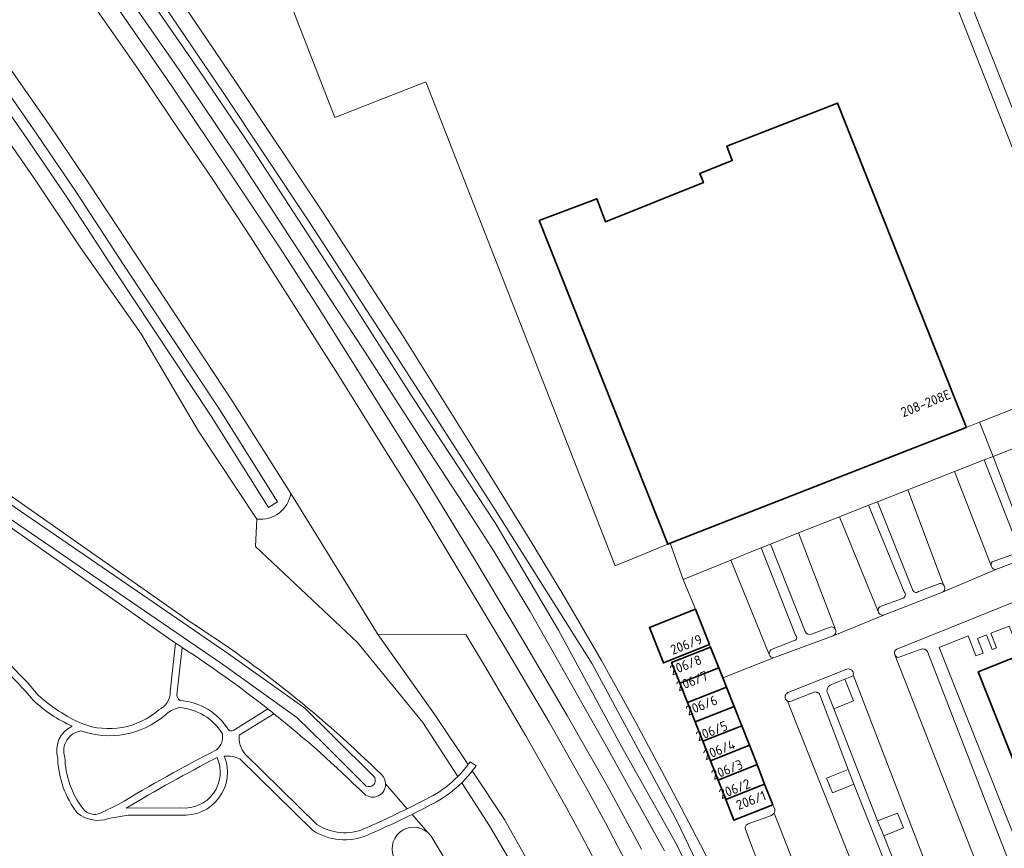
# Model space of a CAD drawing. Extents: x 150256 to 156914, y 461459 to 469481.
# Tile 248 of 256: x 154307 to 154445, y 464251 to 464366. Entities that reach past the tile are written whole.
import ezdxf
from ezdxf.enums import TextEntityAlignment as Align

# ---------------------------------------------------------------- set-up
doc = ezdxf.new("R2010")
doc.units = 0
doc.header["$LTSCALE"] = 0.75
for name, color, linetype, lineweight in [('B-RO-GR-BEPLANTING_CULTUUR_BODEMBEDEKKER-GV', 251, 'CONTINUOUS', 18), ('B-RO-GR-BEPLANTING_CULTUUR_BOSPLANTSOEN-GV', 251, 'CONTINUOUS', 18), ('B-RO-GR-BOS_GEMENGD-GV', 251, 'CONTINUOUS', 13), ('B-RO-GR-BOS_LOOF-GV', 251, 'CONTINUOUS', 13), ('B-RO-IE-TERREINAFSCHEIDING_KUNSTMATIG_MUUR-G', 251, 'IE-TERREINAFSCHEIDING-KUNSTMATIG-DICHT', 18), ('B-RO-OG-BEBOUWING-GV', 6, 'CONTINUOUS', 35), ('B-RO-OG-BEBOUWING-T18', 1, 'CONTINUOUS', 18), ('B-RO-OG-TERREIN_CULTUURSCHEIDING-GV', 251, 'CONTINUOUS', 18), ('B-RO-OG-WATER-GV', 251, 'CONTINUOUS', 18), ('B-RO-OG-WATER_GREPPEL-GV', 251, 'CONTINUOUS', 18), ('B-RO-OG-WATER_SLOOT-GV', 251, 'CONTINUOUS', 18), ('B-RO-VH-VERHARDING_ASFALT-GV', 251, 'CONTINUOUS', 18), ('B-RO-VH-VERHARDING_BETONSTRAATSTEEN-GV', 251, 'CONTINUOUS', 18), ('B-RO-VH-VERHARDING_FUNDERING_ZAND-GV', 251, 'CONTINUOUS', 18), ('B-RO-VH-VERHARDING_TEGEL-GV', 251, 'CONTINUOUS', 18)]:
    doc.layers.add(name, color=color, linetype=linetype, lineweight=lineweight)
doc.styles.add('NLCS-ISO-M200-T18', font='NLCS-ISO.ttf', dxfattribs={"height": 360})
doc.linetypes.add('IE-TERREINAFSCHEIDING-KUNSTMATIG-DICHT', pattern='A,8,-1,[82,NLCS.SHX,S=0.75,R=90,X=0,Y=0],-1', length=10)

msp = doc.modelspace()

# ---------------------------------------------------------------- linework, layer by layer
at = {"layer": 'B-RO-GR-BEPLANTING_CULTUUR_BODEMBEDEKKER-GV'}
msp.add_lwpolyline([(154420.52, 464273.549, 0.4700727), (154419.998, 464272.324)], format="xyb", dxfattribs=at)
msp.add_lwpolyline([(154419.998, 464272.324), (154420.841, 464270.175), (154423.588, 464271.272), (154422.376, 464274.312), (154420.52, 464273.549)], dxfattribs=at)
for points in [[(154423.661, 464259.675), (154422.854, 464261.718), (154419.855, 464260.526), (154420.674, 464258.479)], [(154427.804, 464252.499), (154430.553, 464253.599), (154429.742, 464255.656), (154426.961, 464254.575)]]:
    msp.add_lwpolyline(points, close=True, dxfattribs=at)
at = {"layer": 'B-RO-GR-BEPLANTING_CULTUUR_BOSPLANTSOEN-GV'}
for points in [[(154441.146, 464310.104), (154443.072, 464305.344), (154446.979, 464306.877), (154452.258, 464308.948), (154450.387, 464313.734)], [(154443.072, 464305.344), (154441.146, 464310.104), (154439.298, 464309.378), (154398.069, 464293.23), (154399.888, 464288.203), (154406.487, 464290.898), (154409.659, 464292.193), (154410.739, 464292.619), (154410.742, 464292.611), (154412.04, 464293.133), (154415.955, 464294.679), (154421.645, 464296.925), (154425.704, 464298.528), (154426.944, 464299.017), (154431.168, 464300.685), (154437.678, 464303.239), (154441.803, 464304.852)]]:
    msp.add_lwpolyline(points, close=True, dxfattribs=at)
for points in [[(154345.2, 464300.191, -0.4028179), (154340.472, 464296.603)], [(154368.461, 464260.733, 0.0347611), (154369.893, 464262.407)], [(154370.478, 464261.524, -0.0330627), (154369.016, 464259.873)]]:
    msp.add_lwpolyline(points, format="xyb", dxfattribs=at)
for points in [[(154357.354, 464280.477), (154345.2, 464300.191)], [(154340.472, 464296.603), (154340.284, 464292.772), (154354.474, 464279.4), (154363.596, 464268.265), (154368.461, 464260.733)], [(154369.893, 464262.407), (154365.424, 464269.157), (154357.354, 464280.477)], [(154401.02, 464205.898), (154396.81, 464214.194), (154389.462, 464228.149), (154384.353, 464238.037), (154374.976, 464254.731), (154370.478, 464261.524)], [(154369.016, 464259.873), (154372.9, 464253.859), (154382.66, 464237.222), (154388.087, 464227.418), (154399.027, 464206.527)]]:
    msp.add_lwpolyline(points, dxfattribs=at)
at = {"layer": 'B-RO-GR-BOS_GEMENGD-GV'}
for points in [[(154402.807, 464250.242), (154398.006, 464259.397), (154393.253, 464268.253), (154388.498, 464276.911), (154383.247, 464285.921), (154378.19, 464294.282), (154372.387, 464303.668), (154360.744, 464322.242), (154349.685, 464339.269), (154337.589, 464357.449), (154322.589, 464379.639), (154319.577, 464382.902), (154317.491, 464383.917), (154316.554, 464382.833), (154318.075, 464381.075), (154318.181, 464381.023), (154320.781, 464378.207), (154335.679, 464356.168), (154347.763, 464338.006), (154358.805, 464321.005), (154373.649, 464297.883), (154387.201, 464276.436), (154399.016, 464254.472), (154409.63, 464232.364)], [(154403.791, 464241.108), (154398.938, 464251.315), (154391.516, 464264.525), (154382.479, 464281.138), (154373.652, 464296.079), (154362.309, 464313.336), (154352.473, 464328.75), (154339.85, 464348.165), (154331.567, 464360.417), (154317.707, 464380.374)], [(154315.303, 464379.807), (154329.67, 464359.116), (154337.932, 464346.895), (154350.565, 464327.465), (154355.383, 464320.153), (154363.688, 464307.234), (154369.3, 464298.647), (154373.477, 464292.136), (154378.534, 464283.725), (154388.933, 464265.357), (154397.269, 464250.393)]]:
    msp.add_lwpolyline(points, dxfattribs=at)
at = {"layer": 'B-RO-GR-BOS_LOOF-GV'}
for points in [[(154320.387, 464386.933), (154316.692, 464384.305), (154317.491, 464383.917), (154319.577, 464382.902), (154322.589, 464379.639), (154337.589, 464357.449), (154349.685, 464339.269), (154360.744, 464322.242), (154372.387, 464303.668), (154378.19, 464294.282), (154383.247, 464285.921), (154388.498, 464276.911), (154393.253, 464268.253), (154398.006, 464259.397), (154402.807, 464250.242), (154407.789, 464239.717), (154413.089, 464227.325), (154417.323, 464216.963), (154418.884, 464213.025)], [(154417.765, 464228.955), (154408.527, 464253.374), (154408.48, 464253.673), (154408.632, 464253.97), (154408.934, 464254.166), (154412.189, 464255.33), (154412.541, 464255.626), (154412.634, 464255.811), (154412.647, 464256.172), (154412.363, 464256.801), (154406.939, 464254.658), (154405.795, 464257.553), (154404.73, 464260.25), (154403.664, 464262.947), (154402.598, 464265.644), (154401.533, 464268.341), (154400.467, 464271.038), (154399.401, 464273.735), (154398.258, 464276.63), (154403.682, 464278.773), (154403.545, 464279.118), (154397.107, 464276.574), (154395.165, 464281.49), (154401.603, 464284.034), (154399.888, 464288.203), (154398.069, 464293.23), (154397.741, 464293.102), (154390.372, 464290.094), (154364.008, 464357.534), (154351.35, 464352.573), (154344.109, 464371.225)], [(154328.376, 464272.543), (154329.111, 464279.338), (154257.034, 464329.908)], [(154330.051, 464278.731), (154329.335, 464272.102)], [(154337.482, 464267.347), (154342.006, 464270.154)], [(154342.838, 464269.494), (154338.009, 464266.498)], [(154338.795, 464263.897), (154348.848, 464254.064)], [(154348.226, 464253.273), (154338.096, 464263.182)], [(154361.414, 464256.25), (154358.41, 464259.736)], [(154318.702, 464255.637), (154321.136, 464256.822)], [(154322.267, 464256.335), (154329.869, 464256.377)], [(154364.23, 464252.983), (154362.088, 464255.468)], [(154329.821, 464255.377), (154322.557, 464255.336), (154319.819, 464254.881)]]:
    msp.add_lwpolyline(points, dxfattribs=at)
for points in [[(154300.801, 464280.768, -0.0583956), (154310.019, 464272.074)], [(154309.289, 464271.387, 0.0586509), (154300.204, 464279.966)], [(154342.006, 464270.154, 0.0228015), (154330.051, 464278.731)], [(154310.019, 464272.074, 0.0795669), (154316.083, 464268.112)], [(154326.8, 464270.032, 0.3211891), (154328.376, 464272.543)], [(154329.335, 464272.102, 0.2101129), (154329.716, 464271.343)], [(154314.719, 464267.75, -0.084408), (154309.289, 464271.387)], [(154329.716, 464271.343, -0.2439684), (154336.521, 464267.225)], [(154327.684, 464269.285, -0.2661002), (154315.96, 464267.093)], [(154316.083, 464268.112, 0.2795599), (154326.8, 464270.032)], [(154329.651, 464270.345, 0.1355827), (154327.684, 464269.285)], [(154335.667, 464266.704, 0.2441036), (154329.651, 464270.345)], [(154355.411, 464258.322, 0.0259809), (154342.838, 464269.494)], [(154312.726, 464263.278, -0.3673786), (154314.719, 464267.75)], [(154315.96, 464267.093, 0.4696203), (154313.721, 464263.446)], [(154334.858, 464264.464, 0.2718826), (154335.667, 464266.704)], [(154336.521, 464267.225, 0.368374), (154337.482, 464267.347)], [(154338.009, 464266.498, 0.1938457), (154338.795, 464263.897)], [(154321.136, 464256.822, -0.017043), (154334.858, 464264.464)], [(154315.479, 464255.618, -0.156258), (154312.726, 464263.278)], [(154313.721, 464263.446, 0.1591818), (154316.272, 464256.228)], [(154334.927, 464263.374, 0.0157643), (154322.267, 464256.335)], [(154335.928, 464263.576, -0.564098), (154329.821, 464255.377)], [(154329.869, 464256.377, 0.5801199), (154334.927, 464263.374)], [(154338.096, 464263.182, 0.1301347), (154335.928, 464263.576)], [(154358.41, 464259.736, -0.6628461), (154355.411, 464258.322)], [(154319.819, 464254.881, -0.2550697), (154315.479, 464255.618)], [(154316.272, 464256.228, 0.3394449), (154318.702, 464255.637)], [(154355.485, 464253.491, 0.0115662), (154361.414, 464256.25)], [(154362.088, 464255.468, -0.012032), (154355.886, 464252.575)], [(154355.886, 464252.575, -0.2553497), (154348.226, 464253.273)], [(154348.848, 464254.064, 0.2529763), (154355.485, 464253.491)], [(154359.75, 464249.122, -0.843653), (154364.23, 464252.983)]]:
    msp.add_lwpolyline(points, format="xyb", dxfattribs=at)
at = {"layer": 'B-RO-IE-TERREINAFSCHEIDING_KUNSTMATIG_MUUR-G'}
for points in [[(154364.008, 464357.534), (154390.372, 464290.094)], [(154390.372, 464290.094), (154397.741, 464293.102)]]:
    msp.add_lwpolyline(points, dxfattribs=at)
at = {"layer": 'B-RO-OG-BEBOUWING-GV'}
for points in [[(154439.298, 464309.378), (154439.181, 464309.675), (154437.67, 464313.48), (154421.368, 464354.571), (154405.928, 464348.54), (154406.697, 464346.586), (154402.181, 464344.763), (154402.675, 464343.506), (154389.041, 464338.002), (154387.836, 464341.236), (154379.821, 464338.225), (154397.741, 464293.102), (154398.069, 464293.23)], [(154403.545, 464279.118), (154401.603, 464284.034), (154395.165, 464281.49), (154397.107, 464276.574)], [(154404.825, 464275.879), (154403.682, 464278.773), (154398.258, 464276.63), (154399.401, 464273.735)], [(154405.379, 464274.477), (154404.825, 464275.879), (154399.401, 464273.735), (154400.467, 464271.038), (154405.891, 464273.181)], [(154405.891, 464273.181), (154400.467, 464271.038), (154401.533, 464268.341), (154406.957, 464270.484)], [(154408.022, 464267.787), (154406.957, 464270.484), (154401.533, 464268.341), (154402.598, 464265.644)], [(154403.664, 464262.947), (154409.088, 464265.09), (154408.022, 464267.787), (154402.598, 464265.644)], [(154403.664, 464262.947), (154404.73, 464260.25), (154410.154, 464262.393), (154409.088, 464265.09)], [(154404.73, 464260.25), (154405.795, 464257.553), (154411.219, 464259.696), (154410.154, 464262.393)], [(154405.795, 464257.553), (154406.939, 464254.658), (154412.363, 464256.801), (154411.219, 464259.696)]]:
    msp.add_lwpolyline(points, close=True, dxfattribs=at)
msp.add_lwpolyline([(154454.707, 464285.349), (154447.209, 464282.44), (154447.989, 464280.395), (154448.159, 464279.95), (154449.004, 464280.285), (154449.615, 464278.742), (154440.985, 464275.318), (154463.758, 464217.936), (154462.865, 464217.54), (154472.516, 464193.244), (154472.825, 464192.466), (154473.15, 464192.613), (154474.715, 464188.563), (154472.42, 464186.57)], dxfattribs=at)
at = {"layer": 'B-RO-OG-TERREIN_CULTUURSCHEIDING-GV'}
for points in [[(154397.269, 464250.393), (154388.933, 464265.357), (154378.534, 464283.725), (154373.477, 464292.136), (154369.3, 464298.647), (154363.688, 464307.234), (154355.383, 464320.153), (154350.565, 464327.465), (154337.932, 464346.895), (154329.67, 464359.116), (154315.303, 464379.807), (154315.572, 464381.696), (154316.554, 464382.833), (154317.491, 464383.917)], [(154313.41, 464378.653), (154313.42, 464378.636), (154317.826, 464372.517), (154328.698, 464356.786), (154336.763, 464344.815), (154343.45, 464334.748), (154344.624, 464332.928), (154349.004, 464326.136), (154363.545, 464302.905), (154370.87, 464290.867), (154377.498, 464279.852), (154383.681, 464269.24), (154389.568, 464258.979), (154394.077, 464250.623)], [(154395.849, 464241.211), (154389.023, 464254.304), (154386.621, 464258.708), (154381.177, 464268.317), (154375.434, 464278.079), (154362.807, 464299.08), (154357.551, 464307.441), (154351.755, 464316.803), (154342.398, 464331.49), (154339.569, 464335.93), (154334.407, 464343.792), (154328.652, 464352.208), (154323.735, 464359.571), (154317.879, 464367.937), (154312.12, 464375.955), (154311.157, 464377.213)], [(154437.012, 464375.859), (154449.87, 464343.362), (154453.189, 464343.07)], [(154296.934, 464362.443), (154275.502, 464347.084), (154274.464, 464348.129), (154273.252, 464349.349), (154295.033, 464365.365), (154299.177, 464368.413), (154302.892, 464363.821), (154306.163, 464359.288), (154311.624, 464351.423), (154317.035, 464343.458), (154337.142, 464312.959), (154345.2, 464300.191), (154357.354, 464280.477), (154369.573, 464280.544), (154372.183, 464276.204), (154377.942, 464266.414), (154383.327, 464256.91), (154385.713, 464252.535), (154392.506, 464239.505)], [(154368.461, 464260.733), (154363.596, 464268.265), (154354.474, 464279.4), (154340.284, 464292.772), (154340.472, 464296.603), (154332.36, 464308.873), (154324.36, 464322.436), (154315.847, 464334.511), (154309.405, 464344.128), (154303.009, 464353.346), (154299.694, 464358.249), (154296.934, 464362.443)], [(154259.102, 464332.855), (154331.303, 464282.202)], [(154407.9, 464206.18), (154408.225, 464206.906), (154407.732, 464208.22), (154404.208, 464215.747), (154398.011, 464228.425), (154392.506, 464239.505), (154385.713, 464252.535), (154383.327, 464256.91), (154377.942, 464266.414), (154372.183, 464276.204), (154369.573, 464280.544), (154357.354, 464280.477), (154365.424, 464269.157), (154369.893, 464262.407)], [(154370.18, 464262.808), (154371.002, 464262.239)], [(154370.478, 464261.524), (154374.976, 464254.731), (154384.353, 464238.037), (154389.462, 464228.149), (154396.81, 464214.194), (154401.02, 464205.898)], [(154358.41, 464259.736), (154361.414, 464256.25)], [(154389.011, 464211.556), (154399.027, 464206.527), (154388.087, 464227.418), (154382.66, 464237.222), (154372.9, 464253.859), (154369.016, 464259.873)], [(154362.088, 464255.468), (154364.23, 464252.983)], [(154364.889, 464252.217), (154380.976, 464225.506), (154385.672, 464216.013), (154389.011, 464211.556)]]:
    msp.add_lwpolyline(points, dxfattribs=at)
for points in [[(154331.303, 464282.202, -0.0520482), (154357.812, 464261.004)], [(154369.893, 464262.407, 0.0061274), (154370.18, 464262.808)], [(154357.812, 464261.004, -0.2035689), (154358.41, 464259.736)], [(154371.002, 464262.239, -0.0137668), (154370.478, 464261.524)], [(154365.028, 464258.1, 0.0695755), (154368.461, 464260.733)], [(154369.016, 464259.873, -0.0661114), (154365.509, 464257.223)], [(154361.414, 464256.25, 0.0072718), (154365.028, 464258.1)], [(154365.509, 464257.223, -0.0066283), (154362.088, 464255.468)], [(154364.23, 464252.983, -0.0849078), (154364.889, 464252.217)]]:
    msp.add_lwpolyline(points, format="xyb", dxfattribs=at)
at = {"layer": 'B-RO-OG-WATER-GV'}
msp.add_lwpolyline([(154416.45, 464216.271), (154409.63, 464232.364), (154399.016, 464254.472), (154387.201, 464276.436), (154373.649, 464297.883), (154358.805, 464321.005), (154347.763, 464338.006), (154335.679, 464356.168), (154320.781, 464378.207), (154318.181, 464381.023), (154318.075, 464381.075), (154317.754, 464380.703), (154317.707, 464380.374), (154331.567, 464360.417), (154339.85, 464348.165), (154352.473, 464328.75), (154362.309, 464313.336), (154373.652, 464296.079), (154382.479, 464281.138), (154391.516, 464264.525), (154398.938, 464251.315), (154403.791, 464241.108), (154410.203, 464227.335), (154415.208, 464215.66)], dxfattribs=at)
msp.add_lwpolyline([(154297.474, 464365.058), (154303.161, 464357.174), (154308.635, 464349.29), (154313.973, 464341.434), (154320.704, 464331.172), (154334.081, 464310.932), (154342.096, 464298.232), (154343.364, 464299.032), (154335.297, 464311.816), (154321.956, 464332), (154315.239, 464342.238), (154309.796, 464350.248), (154304.397, 464358.026), (154298.69, 464365.936)], close=True, dxfattribs=at)
at = {"layer": 'B-RO-OG-WATER_GREPPEL-GV'}
for points in [[(154356.884, 464260.608), (154350.965, 464266.498), (154347.137, 464270.26), (154336.502, 464277.854), (154314.16, 464293.165), (154292.436, 464308.018), (154271.518, 464322.858), (154258.654, 464331.969)], [(154257.681, 464330.595), (154270.544, 464321.485), (154291.474, 464306.637), (154313.209, 464291.776), (154335.537, 464276.475), (154346.052, 464268.967), (154349.781, 464265.301), (154355.697, 464259.415)], [(154381.758, 464219.319), (154385.672, 464216.013), (154380.976, 464225.506), (154364.889, 464252.217)]]:
    msp.add_lwpolyline(points, dxfattribs=at)
for points in [[(154355.697, 464259.415, 0.7218457), (154356.884, 464260.608)], [(154364.23, 464252.983, 0.843653), (154359.75, 464249.122)], [(154364.889, 464252.217, 0.0849078), (154364.23, 464252.983)]]:
    msp.add_lwpolyline(points, format="xyb", dxfattribs=at)
at = {"layer": 'B-RO-OG-WATER_SLOOT-GV'}
for points in [[(154345.2, 464300.191), (154337.142, 464312.959), (154317.035, 464343.458), (154311.624, 464351.423), (154306.163, 464359.288), (154302.892, 464363.821), (154299.177, 464368.413), (154295.033, 464365.365)], [(154295.033, 464365.365), (154296.934, 464362.443), (154299.694, 464358.249), (154303.009, 464353.346), (154309.405, 464344.128), (154315.847, 464334.511), (154324.36, 464322.436), (154332.36, 464308.873), (154340.472, 464296.603)], [(154331.303, 464282.202), (154259.102, 464332.855)], [(154258.654, 464331.969), (154271.518, 464322.858), (154292.436, 464308.018), (154314.16, 464293.165), (154336.502, 464277.854), (154347.137, 464270.26), (154350.965, 464266.498), (154356.884, 464260.608)], [(154257.034, 464329.908), (154329.111, 464279.338)], [(154355.697, 464259.415), (154349.781, 464265.301), (154346.052, 464268.967), (154335.537, 464276.475), (154313.209, 464291.776), (154291.474, 464306.637), (154270.544, 464321.485), (154257.681, 464330.595)]]:
    msp.add_lwpolyline(points, dxfattribs=at)
msp.add_lwpolyline([(154297.474, 464365.058), (154298.69, 464365.936), (154304.397, 464358.026), (154309.796, 464350.248), (154315.239, 464342.238), (154321.956, 464332), (154335.297, 464311.816), (154343.364, 464299.032), (154342.096, 464298.232), (154334.081, 464310.932), (154320.704, 464331.172), (154313.973, 464341.434), (154308.635, 464349.29), (154303.161, 464357.174)], close=True, dxfattribs=at)
for points in [[(154340.472, 464296.603, 0.4028179), (154345.2, 464300.191)], [(154357.812, 464261.004, 0.0520482), (154331.303, 464282.202)], [(154329.111, 464279.338, -0.0017204), (154330.051, 464278.731)], [(154330.051, 464278.731, -0.0228015), (154342.006, 464270.154)], [(154342.006, 464270.154, -0.0026458), (154342.838, 464269.494)], [(154342.838, 464269.494, -0.0259809), (154355.411, 464258.322)], [(154358.41, 464259.736, 0.2035689), (154357.812, 464261.004)], [(154355.411, 464258.322, 0.6628461), (154358.41, 464259.736)], [(154356.884, 464260.608, -0.7218457), (154355.697, 464259.415)]]:
    msp.add_lwpolyline(points, format="xyb", dxfattribs=at)
at = {"layer": 'B-RO-VH-VERHARDING_ASFALT-GV'}
for points in [[(154304.573, 464386.422), (154305.69, 464384.941), (154311.157, 464377.213), (154312.12, 464375.955), (154317.879, 464367.937), (154323.735, 464359.571), (154328.652, 464352.208), (154334.407, 464343.792), (154339.569, 464335.93), (154342.398, 464331.49), (154351.755, 464316.803), (154357.551, 464307.441), (154362.807, 464299.08), (154375.434, 464278.079), (154381.177, 464268.317), (154386.621, 464258.708), (154389.023, 464254.304), (154395.849, 464241.211)], [(154394.077, 464250.623), (154389.568, 464258.979), (154383.681, 464269.24), (154377.498, 464279.852), (154370.87, 464290.867), (154363.545, 464302.905), (154349.004, 464326.136), (154344.624, 464332.928), (154343.45, 464334.748), (154336.763, 464344.815), (154328.698, 464356.786), (154317.826, 464372.517), (154313.42, 464378.636), (154313.41, 464378.653), (154308.044, 464386.033)]]:
    msp.add_lwpolyline(points, dxfattribs=at)
at = {"layer": 'B-RO-VH-VERHARDING_BETONSTRAATSTEEN-GV'}
for points in [[(154451.915, 464293.949), (154446.979, 464306.877), (154443.072, 464305.344)], [(154442.924, 464290.638), (154446.303, 464291.865), (154446.48, 464292.075), (154446.563, 464292.641), (154441.803, 464304.852), (154437.678, 464303.239), (154442.825, 464289.991)], [(154443.072, 464305.344), (154447.694, 464293.072), (154448.132, 464292.706), (154448.443, 464292.726), (154451.741, 464294.005)], [(154442.825, 464289.991), (154437.678, 464303.239), (154431.168, 464300.685), (154436.154, 464287.427)], [(154436.154, 464287.427), (154431.168, 464300.685), (154426.944, 464299.017), (154431.835, 464286.797)], [(154461.789, 464298.981), (154452.066, 464292.865), (154448.369, 464291.429), (154443.441, 464289.572), (154436.005, 464286.426), (154427.914, 464283.273), (154420.774, 464280.338), (154412.444, 464277.272), (154405.379, 464274.477), (154405.891, 464273.181), (154406.957, 464270.484), (154408.022, 464267.787), (154409.088, 464265.09), (154410.154, 464262.393), (154411.219, 464259.696), (154412.363, 464256.801), (154412.647, 464256.172), (154412.634, 464255.811), (154412.541, 464255.626), (154422.459, 464230.22), (154423.093, 464229.775), (154426.782, 464227.187), (154467.25, 464198.797), (154467.437, 464198.629)], [(154430.677, 464286.487), (154425.704, 464298.528), (154421.645, 464296.925), (154427.046, 464283.714)], [(154427.046, 464283.714), (154421.645, 464296.925), (154415.955, 464294.679), (154421.089, 464281.206)], [(154421.089, 464281.206), (154415.955, 464294.679), (154412.04, 464293.133), (154416.84, 464280.921)], [(154415.505, 464280.456), (154410.742, 464292.611), (154410.739, 464292.619), (154409.659, 464292.193), (154406.487, 464290.898), (154411.87, 464277.758)], [(154429.634, 464278.5), (154462.495, 464291.741)], [(154411.87, 464277.758), (154406.487, 464290.898), (154399.888, 464288.203), (154401.603, 464284.034), (154403.545, 464279.118), (154403.682, 464278.773), (154404.825, 464275.879), (154405.379, 464274.477), (154412.444, 464277.272)], [(154436.005, 464286.426), (154443.441, 464289.572)], [(154432.637, 464286.507), (154435.605, 464287.642)], [(154427.455, 464284.488), (154430.42, 464285.532)], [(154420.774, 464280.338), (154427.914, 464283.273)], [(154417.735, 464280.573), (154420.34, 464281.553)], [(154412.252, 464278.49), (154415.245, 464279.653)], [(154467.437, 464198.629), (154464.973, 464204.876), (154464.833, 464204.982), (154464.857, 464204.786), (154456.861, 464210.369), (154456.822, 464210.399), (154456.814, 464210.404), (154456.776, 464210.431), (154455.634, 464211.289), (154451.318, 464222.031), (154446.514, 464234.049), (154442.047, 464245.311), (154429.355, 464277.676), (154429.333, 464277.725)], [(154429.355, 464277.676), (154442.047, 464245.311), (154446.514, 464234.049), (154451.318, 464222.031), (154455.634, 464211.289), (154456.776, 464210.431), (154456.814, 464210.404)], [(154432.907, 464278.446), (154429.823, 464277.34)], [(154459.39, 464213.192), (154446.006, 464246.872), (154433.954, 464278.011)], [(154414.609, 464272.474), (154422.669, 464275.686)], [(154443.29, 464224.488), (154439.783, 464233.312), (154438.965, 464235.379), (154433.131, 464250.028), (154423.57, 464274.913), (154423.539, 464274.789), (154422.376, 464274.312), (154423.588, 464271.272), (154420.841, 464270.175), (154426.961, 464254.575), (154429.742, 464255.656), (154430.553, 464253.599), (154427.804, 464252.499), (154431.737, 464242.615), (154435.17, 464233.904), (154437.958, 464234.973), (154438.765, 464232.949), (154435.968, 464231.863), (154439.147, 464223.948)], [(154423.57, 464274.913), (154433.131, 464250.028), (154438.965, 464235.379), (154439.783, 464233.312), (154443.29, 464224.488), (154443.328, 464224.408), (154444.507, 464221.39), (154445.18, 464219.797)], [(154417.972, 464272.451), (154414.92, 464271.227)], [(154422.854, 464261.718), (154418.928, 464272.104)], [(154431.356, 464228.725), (154427.906, 464237.334), (154427.095, 464239.39), (154414.42, 464271.251)], [(154414.42, 464271.251), (154427.095, 464239.39), (154427.906, 464237.334), (154431.356, 464228.725)], [(154434.978, 464231.102), (154431.872, 464238.921), (154428.891, 464237.728), (154428.112, 464239.788), (154431.063, 464240.953), (154423.661, 464259.675), (154420.674, 464258.479), (154419.855, 464260.526), (154422.854, 464261.718)]]:
    msp.add_lwpolyline(points, dxfattribs=at)
for points in [[(154442.825, 464289.991, -0.2665926), (154442.924, 464290.638)], [(154443.441, 464289.572, -0.3130646), (154442.825, 464289.991)], [(154435.605, 464287.642, -0.2384287), (154436.154, 464287.427)], [(154436.154, 464287.427, -0.4745685), (154436.005, 464286.426)], [(154430.42, 464285.532, 0.5266064), (154430.677, 464286.487)], [(154431.835, 464286.797, 0.5734329), (154432.637, 464286.507)], [(154427.046, 464283.714, -0.3855407), (154427.455, 464284.488)], [(154427.914, 464283.273, -0.452606), (154427.046, 464283.714)], [(154420.34, 464281.553, -0.3615358), (154421.089, 464281.206)], [(154415.245, 464279.653, 0.7422253), (154415.505, 464280.456)], [(154416.84, 464280.921, 0.3933463), (154417.735, 464280.573)], [(154421.126, 464281.108, -0.3741944), (154420.774, 464280.338)], [(154421.089, 464281.206, -0.0513989), (154421.126, 464281.108)], [(154411.87, 464277.758, -0.3737631), (154412.252, 464278.49)], [(154412.444, 464277.272, -0.3302623), (154411.87, 464277.758)], [(154429.333, 464277.725, -0.3937845), (154429.634, 464278.5)], [(154429.823, 464277.34, -0.2514102), (154429.355, 464277.676)], [(154433.954, 464278.011, 0.4424312), (154432.907, 464278.446)], [(154422.669, 464275.686, -0.5830062), (154423.57, 464274.913)], [(154414.088, 464271.625, -0.4728043), (154414.609, 464272.474)], [(154418.928, 464272.104, 0.4214551), (154417.972, 464272.451)], [(154414.42, 464271.251, -0.2012644), (154414.088, 464271.625)], [(154414.92, 464271.227, -0.1999239), (154414.42, 464271.251)]]:
    msp.add_lwpolyline(points, format="xyb", dxfattribs=at)
msp.add_lwpolyline([(154412.541, 464255.626), (154412.189, 464255.33), (154408.934, 464254.166), (154408.632, 464253.97), (154408.48, 464253.673), (154408.527, 464253.374), (154417.765, 464228.955), (154418.467, 464228.662), (154422.459, 464230.22)], close=True, dxfattribs=at)
at = {"layer": 'B-RO-VH-VERHARDING_FUNDERING_ZAND-GV'}
for points in [[(154310.019, 464272.074, 0.0583956), (154300.801, 464280.768)], [(154300.204, 464279.966, -0.0586509), (154309.289, 464271.387)], [(154330.051, 464278.731, 0.0017204), (154329.111, 464279.338)], [(154316.083, 464268.112, -0.0795669), (154310.019, 464272.074)], [(154328.376, 464272.543, -0.3211891), (154326.8, 464270.032)], [(154329.716, 464271.343, -0.2101129), (154329.335, 464272.102)], [(154309.289, 464271.387, 0.084408), (154314.719, 464267.75)], [(154336.521, 464267.225, 0.2439684), (154329.716, 464271.343)], [(154315.96, 464267.093, 0.2661002), (154327.684, 464269.285)], [(154326.8, 464270.032, -0.2795599), (154316.083, 464268.112)], [(154327.684, 464269.285, -0.1355827), (154329.651, 464270.345)], [(154329.651, 464270.345, -0.2441036), (154335.667, 464266.704)], [(154342.838, 464269.494, 0.0026458), (154342.006, 464270.154)], [(154314.719, 464267.75, 0.3673786), (154312.726, 464263.278)], [(154313.721, 464263.446, -0.4696203), (154315.96, 464267.093)], [(154335.667, 464266.704, -0.2718826), (154334.858, 464264.464)], [(154337.482, 464267.347, -0.368374), (154336.521, 464267.225)], [(154338.795, 464263.897, -0.1938457), (154338.009, 464266.498)], [(154334.858, 464264.464, 0.017043), (154321.136, 464256.822)], [(154312.726, 464263.278, 0.156258), (154315.479, 464255.618)], [(154316.272, 464256.228, -0.1591818), (154313.721, 464263.446)], [(154322.267, 464256.335, -0.0157643), (154334.927, 464263.374)], [(154329.821, 464255.377, 0.564098), (154335.928, 464263.576)], [(154334.927, 464263.374, -0.5801199), (154329.869, 464256.377)], [(154335.928, 464263.576, -0.1301347), (154338.096, 464263.182)], [(154369.893, 464262.407, -0.0347611), (154368.461, 464260.733)], [(154370.18, 464262.808, -0.0061274), (154369.893, 464262.407)], [(154369.016, 464259.873, 0.0330627), (154370.478, 464261.524)], [(154370.478, 464261.524, 0.0137668), (154371.002, 464262.239)], [(154368.461, 464260.733, -0.0695755), (154365.028, 464258.1)], [(154365.509, 464257.223, 0.0661114), (154369.016, 464259.873)], [(154365.028, 464258.1, -0.0072718), (154361.414, 464256.25)], [(154362.088, 464255.468, 0.0066283), (154365.509, 464257.223)], [(154315.479, 464255.618, 0.2550697), (154319.819, 464254.881)], [(154318.702, 464255.637, -0.3394449), (154316.272, 464256.228)], [(154361.414, 464256.25, -0.0115662), (154355.485, 464253.491)], [(154355.886, 464252.575, 0.012032), (154362.088, 464255.468)], [(154348.226, 464253.273, 0.2553497), (154355.886, 464252.575)], [(154355.485, 464253.491, -0.2529763), (154348.848, 464254.064)]]:
    msp.add_lwpolyline(points, format="xyb", dxfattribs=at)
for points in [[(154329.111, 464279.338), (154328.376, 464272.543)], [(154329.335, 464272.102), (154330.051, 464278.731)], [(154342.006, 464270.154), (154337.482, 464267.347)], [(154338.009, 464266.498), (154342.838, 464269.494)], [(154348.848, 464254.064), (154338.795, 464263.897)], [(154338.096, 464263.182), (154348.226, 464253.273)], [(154371.002, 464262.239), (154370.18, 464262.808)], [(154321.136, 464256.822), (154318.702, 464255.637)], [(154329.869, 464256.377), (154322.267, 464256.335)], [(154319.819, 464254.881), (154322.557, 464255.336), (154329.821, 464255.377)]]:
    msp.add_lwpolyline(points, dxfattribs=at)
at = {"layer": 'B-RO-VH-VERHARDING_TEGEL-GV'}
for points in [[(154434.995, 464375.659), (154447.006, 464345.146), (154447.399, 464344.205), (154448.661, 464343.467), (154449.87, 464343.362), (154437.012, 464375.859)], [(154451.741, 464294.005), (154448.443, 464292.726), (154448.132, 464292.706), (154447.694, 464293.072), (154443.072, 464305.344), (154441.803, 464304.852), (154446.563, 464292.641), (154446.48, 464292.075), (154446.303, 464291.865), (154442.924, 464290.638)], [(154431.835, 464286.797), (154426.944, 464299.017), (154425.704, 464298.528), (154430.677, 464286.487)], [(154416.84, 464280.921), (154412.04, 464293.133), (154410.742, 464292.611), (154415.505, 464280.456)], [(154443.441, 464289.572), (154448.369, 464291.429), (154452.066, 464292.865)], [(154462.495, 464291.741), (154429.634, 464278.5)], [(154464.833, 464204.982), (154435.513, 464278.718), (154439.574, 464280.329), (154440.625, 464277.547), (154441.661, 464277.947), (154440.869, 464279.983), (154442.127, 464280.471), (154442.918, 464278.434), (154443.524, 464278.668), (154442.732, 464280.703), (154445.296, 464281.698), (154446.087, 464279.659), (154446.742, 464279.913), (154445.949, 464281.951), (154447.209, 464282.44), (154454.707, 464285.349), (154458.411, 464286.789), (154458.037, 464287.735), (154463.432, 464289.912)], [(154435.605, 464287.642), (154432.637, 464286.507)], [(154427.914, 464283.273), (154436.005, 464286.426)], [(154430.42, 464285.532), (154427.455, 464284.488)], [(154420.34, 464281.553), (154417.735, 464280.573)], [(154412.444, 464277.272), (154420.774, 464280.338)], [(154415.245, 464279.653), (154412.252, 464278.49)], [(154429.333, 464277.725), (154429.355, 464277.676)], [(154429.823, 464277.34), (154432.907, 464278.446)], [(154433.954, 464278.011), (154446.006, 464246.872), (154459.39, 464213.192)], [(154422.669, 464275.686), (154414.609, 464272.474)], [(154420.52, 464273.549), (154422.376, 464274.312), (154423.539, 464274.789), (154423.57, 464274.913)], [(154414.92, 464271.227), (154417.972, 464272.451)], [(154418.928, 464272.104), (154422.854, 464261.718), (154423.661, 464259.675), (154431.063, 464240.953), (154431.872, 464238.921), (154434.978, 464231.102)], [(154439.147, 464223.948), (154435.968, 464231.863), (154435.17, 464233.904), (154431.737, 464242.615), (154427.804, 464252.499), (154426.961, 464254.575), (154420.841, 464270.175), (154419.998, 464272.324)]]:
    msp.add_lwpolyline(points, dxfattribs=at)
for points in [[(154442.924, 464290.638, 0.2665926), (154442.825, 464289.991)], [(154442.825, 464289.991, 0.3130646), (154443.441, 464289.572)], [(154436.154, 464287.427, 0.2384287), (154435.605, 464287.642)], [(154436.005, 464286.426, 0.4745685), (154436.154, 464287.427)], [(154430.677, 464286.487, -0.5266064), (154430.42, 464285.532)], [(154432.637, 464286.507, -0.5734329), (154431.835, 464286.797)], [(154427.455, 464284.488, 0.3855407), (154427.046, 464283.714)], [(154427.046, 464283.714, 0.452606), (154427.914, 464283.273)], [(154421.089, 464281.206, 0.3615358), (154420.34, 464281.553)], [(154415.505, 464280.456, -0.7422253), (154415.245, 464279.653)], [(154417.735, 464280.573, -0.3933463), (154416.84, 464280.921)], [(154420.774, 464280.338, 0.3741944), (154421.126, 464281.108)], [(154421.126, 464281.108, 0.0513989), (154421.089, 464281.206)], [(154412.252, 464278.49, 0.3737631), (154411.87, 464277.758)], [(154411.87, 464277.758, 0.3302623), (154412.444, 464277.272)], [(154429.634, 464278.5, 0.3937845), (154429.333, 464277.725)], [(154429.355, 464277.676, 0.2514102), (154429.823, 464277.34)], [(154432.907, 464278.446, -0.4424312), (154433.954, 464278.011)], [(154423.57, 464274.913, 0.5830062), (154422.669, 464275.686)], [(154419.998, 464272.324, -0.4700727), (154420.52, 464273.549)], [(154414.609, 464272.474, 0.4728043), (154414.088, 464271.625)], [(154417.972, 464272.451, -0.4214551), (154418.928, 464272.104)], [(154414.088, 464271.625, 0.2012644), (154414.42, 464271.251)], [(154414.42, 464271.251, 0.1999239), (154414.92, 464271.227)]]:
    msp.add_lwpolyline(points, format="xyb", dxfattribs=at)

# ---------------------------------------------------------------- texts
at = {"layer": 'B-RO-OG-BEBOUWING-T18', "style": 'NLCS-ISO-M200-T18'}
for s, rotation, p in [('208-208E', 21.6, (154433.66, 464312.741)), ('206/9', 21.3, (154400.297, 464279.133)), ('206/8', 21.6, (154400.211, 464276.275)), ('206/7', 21.6, (154401.093, 464274.043)), ('206/6', 21.6, (154402.432, 464270.659)), ('206/5', 21.6, (154403.843, 464267.09)), ('206/4', 21.6, (154404.883, 464264.46)), ('206/3', 21.6, (154405.974, 464261.7)), ('206/2', 21.6, (154407.034, 464259.019)), ('206/1', 20.4, (154409.32, 464257.43))]:
    msp.add_text(s, height=1.35, rotation=rotation, dxfattribs=at).set_placement(p, align=Align.MIDDLE)

doc.saveas('drawing.dxf')
